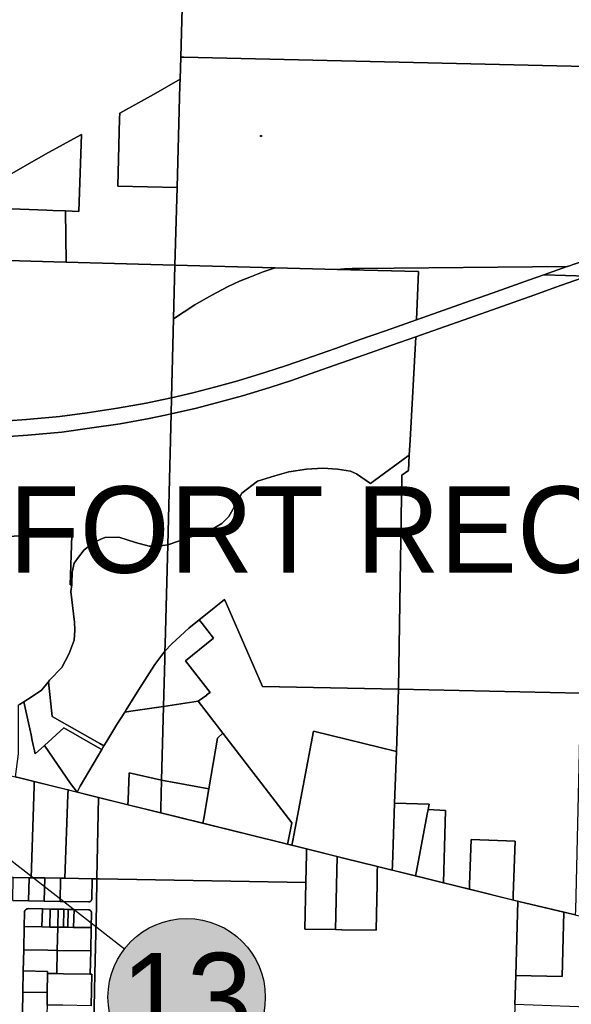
# Model space of a CAD drawing. Header units: feet. Extents: x 1267057 to 1687180, y 137439 to 673336.
# Tile 66 of 159: x 1336843 to 1340347, y 278448 to 284711. Entities that reach past the tile are written whole.
import ezdxf
from ezdxf.enums import TextEntityAlignment as Align

# ---------------------------------------------------------------- set-up
doc = ezdxf.new("R2010")
doc.units = ezdxf.units.FT
doc.header["$MEASUREMENT"] = 0
for name, color, linetype in [('61', 247, 'Continuous'), ('Hatch-sign', 9, 'Continuous'), ('mercercounty', 247, 'Continuous'), ('SHEET', 4, 'Continuous')]:
    doc.layers.add(name, color=color, linetype=linetype)
doc.styles.get("Standard").update_dxf_attribs({"font": 'font31.shx'})

msp = doc.modelspace()

# ---------------------------------------------------------------- hatches: boundary and pattern name
at = {"layer": 'Hatch-sign'}
h = msp.add_hatch(color=256, dxfattribs=at)
h.dxf.hatch_style = 1
edge = h.paths.add_edge_path()
edge.add_arc((1337903.3, 278493.7), 500, 0, 360)

# ---------------------------------------------------------------- linework, layer by layer
at = {"layer": 'mercercounty'}
for points in [[(1337901.9, 285798.9), (1337865.5, 284472.5), (1337861.7, 284333.1), (1337692.2, 284235.8), (1337478.1, 284117.4), (1337477.2, 284082.4), (1337465.2, 283652.1), (1337842.8, 283644), (1337829.3, 283150.9), (1337139, 283168.9), (1337134, 283494.8), (1337218.9, 283491.3), (1337234.6, 283980.6), (1337230.5, 283978.3), (1337007.7, 283855.2), (1336734.4, 283698.8), (1336664.4, 283657), (1336642.1, 283643.7), (1336527, 283575), (1336491.8, 283553.9), (1336492.6, 283589.3), (1336530, 285232.9)], [(1336773.3, 282059.7), (1336894.4, 282068.8), (1337109.4, 282088.3), (1337286, 282111.9), (1337480.5, 282141.1), (1337664.8, 282174.2), (1337766.1, 282195.2), (1337804.7, 282203.4), (1337783.1, 281371.4), (1337721.4, 281362), (1337664.8, 281362), (1337578, 281386.5), (1337472.3, 281420.4), (1337383.6, 281416.7), (1337319.4, 281390.2), (1337253.3, 281339.3), (1337215.6, 281292.2), (1337189.1, 281254.4), (1337175.9, 281197.9), (1337174, 281126.2), (1337173, 281116.2), (1337164, 281116.3), (1337173, 281431.1), (1336440, 281421.5)], [(1336440, 281421.5), (1337173, 281431.1), (1337164, 281116.3), (1337173, 281116.2), (1337173, 281116.2), (1337168.4, 281073.4), (1337190.1, 280878.2), (1337192, 280827.2), (1337188.2, 280765), (1337156.1, 280680.1), (1337110.8, 280589.6), (1337033.1, 280509.1), (1337024.7, 280499.3), (1336980.2, 280446.9), (1336921.7, 280405.4), (1336868.1, 280371), (1336842.4, 280354.5)], [(1336798.5, 279108.2), (1336898.8, 279106.3), (1336999.1, 279104.5), (1337099.4, 279102.7), (1337280.6, 279099.4), (1337281.3, 279099.4), (1337282, 279099.4), (1337282.6, 279099.5), (1337283.3, 279099.6), (1337284, 279099.7), (1337284.7, 279099.8), (1337285.4, 279100), (1337286.1, 279100.2), (1337286.7, 279100.4), (1337287.4, 279100.6), (1337288, 279100.9), (1337288.7, 279101.1), (1337289.3, 279101.4), (1337289.9, 279101.7), (1337290.5, 279102.1), (1337291.1, 279102.4), (1337291.7, 279102.8), (1337292.3, 279103.2), (1337292.8, 279103.6), (1337293.4, 279104.1), (1337293.9, 279104.5), (1337294.4, 279105), (1337294.9, 279105.5), (1337295.4, 279106), (1337295.9, 279106.5), (1337296.3, 279107.1), (1337296.7, 279107.6), (1337297.1, 279108.2), (1337297.5, 279108.8), (1337297.9, 279109.4), (1337298.2, 279110), (1337298.5, 279110.6), (1337298.8, 279111.2), (1337299.1, 279111.8), (1337299.4, 279112.5), (1337299.6, 279113.2), (1337299.8, 279113.8), (1337300, 279114.5), (1337300.2, 279115.2), (1337300.3, 279115.8), (1337300.4, 279116.5), (1337300.5, 279117.2), (1337300.6, 279117.9), (1337300.6, 279118.6), (1337303.4, 279246.4), (1337318.5, 279246.1), (1337333.5, 279245.9), (1337330, 279073.5), (1337321, 278639.1), (1337305.7, 277901.3)], [(1337297, 278438.7), (1337301, 278639.4), (1337291, 278639.5), (1337294, 278787.6), (1337296.9, 278935.7), (1337298.9, 279031.4), (1337298.8, 279032), (1337298.7, 279032.7), (1337298.6, 279033.4), (1337298.4, 279034.1), (1337298.2, 279034.8), (1337298, 279035.4), (1337297.8, 279036.1), (1337297.6, 279036.7), (1337297.3, 279037.4), (1337297, 279038), (1337296.7, 279038.6), (1337296.4, 279039.2), (1337296, 279039.8), (1337295.7, 279040.4), (1337295.3, 279041), (1337294.9, 279041.6), (1337294.4, 279042.1), (1337294, 279042.6), (1337293.5, 279043.1), (1337293, 279043.6), (1337292.5, 279044.1), (1337292, 279044.6), (1337291.5, 279045), (1337290.9, 279045.4), (1337290.4, 279045.8), (1337289.8, 279046.2), (1337289.2, 279046.6), (1337288.6, 279046.9), (1337288, 279047.3), (1337287.3, 279047.6), (1337286.7, 279047.8), (1337286.1, 279048.1), (1337285.4, 279048.3), (1337284.7, 279048.5), (1337284.1, 279048.7), (1337283.4, 279048.9), (1337282.7, 279049), (1337282, 279049.2), (1337281.4, 279049.2), (1337280.7, 279049.3), (1337280, 279049.4), (1337279.3, 279049.4), (1337188.3, 279051), (1337151, 279051.7), (1337123, 279052.2), (1337087.3, 279052.9), (1337036.4, 279053.8), (1336987, 279054.7), (1336897, 279056.4), (1336896.1, 279056.3), (1336895.3, 279056.2), (1336894.4, 279056.1), (1336893.6, 279056), (1336892.7, 279055.8), (1336891.9, 279055.6), (1336891.1, 279055.4), (1336890.2, 279055.1), (1336889.4, 279054.9), (1336888.6, 279054.5), (1336887.8, 279054.2), (1336887.1, 279053.8), (1336886.3, 279053.5), (1336885.5, 279053), (1336884.8, 279052.6), (1336884.1, 279052.1), (1336883.4, 279051.6), (1336882.7, 279051.1), (1336882, 279050.6), (1336881.3, 279050), (1336880.7, 279049.4), (1336880.1, 279048.8), (1336879.5, 279048.2), (1336878.9, 279047.6), (1336878.4, 279046.9), (1336877.9, 279046.2), (1336877.4, 279045.5), (1336876.9, 279044.8), (1336876.4, 279044.1), (1336876, 279043.3), (1336875.6, 279042.6), (1336875.2, 279041.8), (1336874.9, 279041), (1336874.6, 279040.2), (1336874.3, 279039.4), (1336874, 279038.6), (1336873.8, 279037.8), (1336873.6, 279036.9), (1336873.4, 279036.1), (1336873.2, 279035.2), (1336873.1, 279034.4), (1336873, 279033.5), (1336872.9, 279032.7), (1336872.9, 279031.8), (1336871.1, 278941.8), (1336868, 278794.2), (1336865.3, 278660.1), (1336862.5, 278525.3), (1336859.7, 278390.8)]]:
    msp.add_lwpolyline(points, dxfattribs=at)
for points in [[(1337865.5, 284472.5), (1337901.9, 285798.9), (1338168.1, 285794.6), (1338674, 285784), (1339217.3, 285768.2), (1339234.5, 285767.7), (1339236.3, 285767.7), (1339253.3, 285767.2), (1339449.2, 285762.8), (1339495, 285761.8), (1339497.9, 285761.7), (1339607.9, 285759.3), (1339617.5, 285759.1), (1339629.7, 285758.8), (1339914.4, 285752.5), (1339984.1, 285750.7), (1340567.2, 285735.7), (1340566.6, 285715.7), (1340529, 284412), (1337885.5, 284472), (1337865.5, 284472.5)], [(1337829.3, 283150.9), (1337842.8, 283644), (1337860.8, 284298), (1337861.7, 284333.1), (1337865.5, 284472.5), (1337885.5, 284472), (1340529, 284412), (1340494.3, 283210.5), (1340468.9, 283193.3), (1340322.9, 283140.9), (1340322, 283140.6), (1339001.7, 283128.7), (1338954.1, 283128.1), (1338906.4, 283126.2), (1338858.9, 283123.2), (1338465.9, 283133.8), (1337829.3, 283150.9)], [(1337842.8, 283644), (1337465.2, 283652.1), (1337477.2, 284082.4), (1337478.1, 284117.4), (1337692.2, 284235.8), (1337861.7, 284333.1), (1337860.8, 284298), (1337842.8, 283644)], [(1336664.4, 283657), (1336734.4, 283698.8), (1337007.7, 283855.2), (1337230.5, 283978.3), (1337234.6, 283980.6), (1337218.9, 283491.3), (1337134, 283494.8), (1337054, 283498.1), (1337014.3, 283499.7), (1336673.2, 283512.8), (1336666.4, 283623.3), (1336664.4, 283657)], [(1338378.7, 283973.9), (1338378.7, 283967.6), (1338372.4, 283967.6), (1338372.4, 283973.9), (1338378.7, 283973.9)], [(1337134, 283494.8), (1337139, 283168.9), (1337059, 283171), (1336693.5, 283180.6), (1336676.9, 283083.6), (1336670.8, 283181.2), (1336642.1, 283643.7), (1336664.4, 283657), (1336666.4, 283623.3), (1336673.2, 283512.8), (1337014.3, 283499.7), (1337054, 283498.1), (1337134, 283494.8)], [(1337820.4, 282808.5), (1337807.3, 282306.3), (1337745.5, 282293.1), (1337645.8, 282272.4), (1337464.2, 282239.8), (1337272, 282210.9), (1337098.2, 282187.7), (1336886.2, 282168.4), (1336766.9, 282159.5), (1336588.3, 282149.9), (1336516, 282147.9), (1336676.9, 283083.6), (1336693.5, 283180.6), (1337059, 283171), (1337139, 283168.9), (1337829.3, 283150.9), (1337820.4, 282808.5)], [(1340491, 283095), (1340490.5, 283079.3), (1340448, 283080.4), (1340172.9, 283087.8), (1340322, 283140.6), (1340322.9, 283140.9), (1340468.9, 283193.3), (1340494.3, 283210.5), (1340491, 283095)], [(1337807.3, 282306.3), (1337820.4, 282808.5), (1337886.9, 282854), (1337954.9, 282897.3), (1338024.3, 282938.3), (1338095.1, 282976.9), (1338167.1, 283013.2), (1338240.2, 283047.1), (1338314.5, 283078.5), (1338389.7, 283107.4), (1338465.9, 283133.8), (1338858.9, 283123.2), (1339376.8, 283109.2), (1339364.1, 282802), (1339167.8, 282732.7), (1338999.8, 282674.3), (1338848.2, 282620.6), (1338654.2, 282552.3), (1338538.1, 282511.5), (1338401.2, 282467.1), (1338229.4, 282414.9), (1338089.5, 282376), (1337942.6, 282337.9), (1337807.3, 282306.3)], [(1337829.3, 283150.9), (1338465.9, 283133.8), (1338389.7, 283107.4), (1338314.5, 283078.5), (1338240.2, 283047.1), (1338167.1, 283013.2), (1338095.1, 282976.9), (1338024.3, 282938.3), (1337954.9, 282897.3), (1337886.9, 282854), (1337820.4, 282808.5), (1337829.3, 283150.9)], [(1340322, 283140.6), (1340172.9, 283087.8), (1340081.9, 283055.5), (1339843.9, 282971.1), (1339669.4, 282909.8), (1339434.8, 282826.9), (1339364.1, 282802), (1339376.8, 283109.2), (1338858.9, 283123.2), (1338906.4, 283126.2), (1338954.1, 283128.1), (1339001.7, 283128.7), (1340322, 283140.6)], [(1337807.3, 282306.3), (1337942.6, 282337.9), (1338089.5, 282376), (1338229.4, 282414.9), (1338401.2, 282467.1), (1338538.1, 282511.5), (1338654.2, 282552.3), (1338848.2, 282620.6), (1338999.8, 282674.3), (1339167.8, 282732.7), (1339364.1, 282802), (1339434.8, 282826.9), (1339669.4, 282909.8), (1339843.9, 282971.1), (1340081.9, 283055.5), (1340172.9, 283087.8), (1340448, 283080.4), (1340250, 283009), (1340115.4, 282961.3), (1339877.2, 282876.8), (1339702.6, 282815.5), (1339468.1, 282732.6), (1339359.8, 282694.4), (1339200.8, 282638.3), (1339032.9, 282579.9), (1338881.5, 282526.4), (1338687.4, 282458), (1338570.2, 282416.8), (1338431.1, 282371.6), (1338257.3, 282318.9), (1338115.5, 282279.4), (1337966.4, 282240.8), (1337804.7, 282203.4), (1337807.3, 282306.3)], [(1340406.5, 280427.4), (1339249.6, 280452), (1339249.7, 280454.3), (1339270.2, 281813.7), (1339312.2, 281844.7), (1339317.6, 281941.5), (1339322.9, 282036.1), (1339359.8, 282694.4), (1339468.1, 282732.6), (1339702.6, 282815.5), (1339877.2, 282876.8), (1340115.4, 282961.3), (1340250, 283009), (1340448, 283080.4), (1340490.5, 283079.3), (1340482.5, 282790.4), (1340480.4, 282714.4), (1340477.2, 282614.1), (1340449.1, 281745.6), (1340406.5, 280427.4)], [(1337783.1, 281371.4), (1337804.7, 282203.4), (1337966.4, 282240.8), (1338115.5, 282279.4), (1338257.3, 282318.9), (1338431.1, 282371.6), (1338570.2, 282416.8), (1338687.4, 282458), (1338881.5, 282526.4), (1339032.9, 282579.9), (1339200.8, 282638.3), (1339359.8, 282694.4), (1339322.9, 282036.1), (1339317.6, 281941.5), (1339310.5, 281936.7), (1339097.3, 281779.1), (1339072, 281760.1), (1338983.2, 281823), (1338944.7, 281838.5), (1338861, 281851.5), (1338769.4, 281859.4), (1338664.8, 281851.5), (1338552.3, 281835.8), (1338463.4, 281809.7), (1338353.8, 281774.8), (1338254.4, 281699.1), (1338224.4, 281644.2), (1338172, 281551.4), (1338126.3, 281505.7), (1338055.6, 281465.1), (1337783.1, 281371.4)], [(1336462, 282126.9), (1336462.9, 282146.4), (1336516, 282147.9), (1336588.3, 282149.9), (1336766.9, 282159.5), (1336886.2, 282168.4), (1337098.2, 282187.7), (1337272, 282210.9), (1337464.2, 282239.8), (1337645.8, 282272.4), (1337745.5, 282293.1), (1337807.3, 282306.3), (1337804.7, 282203.4), (1337766.1, 282195.2), (1337664.8, 282174.2), (1337480.5, 282141.1), (1337286, 282111.9), (1337109.4, 282088.3), (1336894.4, 282068.8), (1336773.3, 282059.7), (1336592.4, 282049.9), (1336458.5, 282046.3), (1336459.4, 282066.8), (1336462, 282126.9)], [(1337983.5, 280894.6), (1337916.5, 280840.6), (1337810.3, 280741.7), (1337765.5, 280693.6), (1337766.6, 280738.9), (1337783.1, 281371.4), (1338055.6, 281465.1), (1338126.3, 281505.7), (1338172, 281551.4), (1338224.4, 281644.2), (1338254.4, 281699.1), (1338353.8, 281774.8), (1338463.4, 281809.7), (1338552.3, 281835.8), (1338664.8, 281851.5), (1338769.4, 281859.4), (1338861, 281851.5), (1338944.7, 281838.5), (1338983.2, 281823), (1339072, 281760.1), (1339097.3, 281779.1), (1339310.5, 281936.7), (1339317.6, 281941.5), (1339312.2, 281844.7), (1339270.2, 281813.7), (1339249.7, 280454.3), (1339249.6, 280452), (1338385.4, 280470.3), (1338156.3, 280995.5), (1338143.8, 281024), (1338022.8, 280926.3), (1337983.5, 280894.6)], [(1337510, 280306.6), (1337459.7, 280228), (1337396, 280122.6), (1337377.4, 280091.7), (1337351.3, 280106.6), (1337048, 280279.6), (1337024.7, 280499.3), (1337033.1, 280509.1), (1337110.8, 280589.6), (1337156.1, 280680.1), (1337188.2, 280765), (1337192, 280827.2), (1337190.1, 280878.2), (1337168.4, 281073.4), (1337173, 281116.2), (1337174, 281126.2), (1337175.9, 281197.9), (1337189.1, 281254.4), (1337215.6, 281292.2), (1337253.3, 281339.3), (1337319.4, 281390.2), (1337383.6, 281416.7), (1337472.3, 281420.4), (1337578, 281386.5), (1337664.8, 281362), (1337721.4, 281362), (1337783.1, 281371.4), (1337766.6, 280738.9), (1337765.5, 280693.6), (1337726.5, 280643.5), (1337702.2, 280609.4), (1337666.5, 280555.5), (1337589.8, 280433.4), (1337518.9, 280320.6), (1337510, 280306.6)], [(1338133.5, 280172.7), (1337977.1, 280375.9), (1338032.5, 280414.1), (1338030.3, 280417), (1338052, 280432), (1337896.3, 280633.7), (1338074.9, 280776), (1338001.8, 280870.8), (1337983.5, 280894.6), (1338022.8, 280926.3), (1338143.8, 281024), (1338156.3, 280995.5), (1338385.4, 280470.3), (1339249.6, 280452), (1339236, 280055.4), (1338708.4, 280186), (1338578.1, 279488.9), (1338572.6, 279459.4), (1338543.5, 279466.6), (1338549.8, 279495.9), (1338572.8, 279602), (1338133.5, 280172.7)], [(1337977.1, 280375.9), (1337756.4, 280343.1), (1337764.2, 280643.1), (1337765.5, 280693.6), (1337810.3, 280741.7), (1337916.5, 280840.6), (1337983.5, 280894.6), (1338001.8, 280870.8), (1338074.9, 280776), (1337896.3, 280633.7), (1338052, 280432), (1338030.3, 280417), (1338032.5, 280414.1), (1337977.1, 280375.9)], [(1337756.4, 280343.1), (1337549.2, 280312.4), (1337510, 280306.6), (1337518.9, 280320.6), (1337589.8, 280433.4), (1337666.5, 280555.5), (1337702.2, 280609.4), (1337726.5, 280643.5), (1337765.5, 280693.6), (1337764.2, 280643.1), (1337756.4, 280343.1)], [(1337364.2, 280069.8), (1337338.1, 280084.6), (1337122.9, 280207.3), (1336999.7, 280094.9), (1336940.6, 280040.9), (1336922.9, 280127.1), (1336915.7, 280162.1), (1336868.1, 280371), (1336921.7, 280405.4), (1336980.2, 280446.9), (1337024.7, 280499.3), (1337048, 280279.6), (1337351.3, 280106.6), (1337377.4, 280091.7), (1337364.2, 280069.8)], [(1339249.6, 280452), (1340406.5, 280427.4), (1340406.2, 280419.5), (1340373.2, 279046.9), (1340372.4, 279016.2), (1340310.1, 279031.2), (1340013.1, 279102.7), (1339978, 279111.4), (1339979, 279142), (1339990.6, 279485.3), (1339710.3, 279496.1), (1339701.3, 279210.8), (1339700.4, 279180.1), (1339536.3, 279220.7), (1339548.9, 279681.7), (1339437.1, 279686.1), (1339443.6, 279720.6), (1339224.7, 279728.3), (1339236, 280055.4), (1339249.6, 280452)], [(1336868.1, 280371), (1336915.7, 280162.1), (1336922.9, 280127.1), (1336940.6, 280040.9), (1336999.7, 280094.9), (1337165.6, 279853.4), (1337207.1, 279797.7), (1337178.8, 279804.7), (1337150, 279811.9), (1337138, 279814.9), (1336935.4, 279865.3), (1336891.9, 279876.1), (1336815.8, 279895.1), (1336835, 280041.5), (1336835.2, 280352.1), (1336842.4, 280354.5), (1336868.1, 280371)], [(1337756.4, 280343.1), (1337977.1, 280375.9), (1338133.5, 280172.7), (1338098.5, 280141.9), (1338044.2, 279819.1), (1337744.2, 279874.5), (1337756.4, 280343.1)], [(1337744.2, 279874.5), (1337538.1, 279920.1), (1337531.9, 279748), (1337530.8, 279717.4), (1337344.3, 279763.6), (1337207.1, 279797.7), (1337227.6, 279835.2), (1337364.2, 280069.8), (1337377.4, 280091.7), (1337396, 280122.6), (1337459.7, 280228), (1337510, 280306.6), (1337549.2, 280312.4), (1337756.4, 280343.1), (1337744.2, 279874.5)], [(1337364.2, 280069.8), (1337227.6, 279835.2), (1337207.1, 279797.7), (1337165.6, 279853.4), (1336999.7, 280094.9), (1337122.9, 280207.3), (1337338.1, 280084.6), (1337364.2, 280069.8)], [(1338543.5, 279466.6), (1338007.3, 279599.4), (1338012.3, 279629.1), (1338044.2, 279819.1), (1338098.5, 280141.9), (1338133.5, 280172.7), (1338572.8, 279602), (1338549.8, 279495.9), (1338543.5, 279466.6)], [(1339236, 280055.4), (1339224.7, 279728.3), (1339211.1, 279332.2), (1339210.1, 279301.5), (1339115.5, 279324.9), (1338899.7, 279378.4), (1338665.9, 279436.3), (1338572.6, 279459.4), (1338578.1, 279488.9), (1338708.4, 280186), (1339236, 280055.4)], [(1337530.8, 279717.4), (1337531.9, 279748), (1337538.1, 279920.1), (1337744.2, 279874.5), (1337739.6, 279696.6), (1337738.8, 279665.9), (1337530.8, 279717.4)], [(1336801.7, 279255), (1336709.2, 279256.5), (1336727.6, 279886.1), (1336728.5, 279916.8), (1336935.4, 279865.3), (1336934.4, 279834.6), (1336915.5, 279253), (1336902, 279253.2), (1336801.7, 279255)], [(1337002.4, 279251.5), (1336915.5, 279253), (1336934.4, 279834.6), (1336935.4, 279865.3), (1337150, 279811.9), (1337148.9, 279781.3), (1337129.7, 279249.4), (1337102.7, 279249.8), (1337002.4, 279251.5)], [(1338044.2, 279819.1), (1338012.3, 279629.1), (1338007.3, 279599.4), (1337738.8, 279665.9), (1337739.6, 279696.6), (1337744.2, 279874.5), (1338044.2, 279819.1)], [(1337303.4, 279246.4), (1337129.7, 279249.4), (1337148.9, 279781.3), (1337150, 279811.9), (1337344.3, 279763.6), (1337333.6, 279250.5), (1337333.5, 279245.9), (1337318.5, 279246.1), (1337303.4, 279246.4)], [(1338665.9, 279436.3), (1338665.2, 279405.5), (1338661.2, 279223.8), (1338661.2, 279221.9), (1337348.5, 279245.6), (1337333.5, 279245.9), (1337333.6, 279250.5), (1337344.3, 279763.6), (1338665.9, 279436.3)], [(1339437.1, 279686.1), (1339431.7, 279657.2), (1339363.6, 279294.4), (1339358.1, 279264.9), (1339210.1, 279301.5), (1339211.1, 279332.2), (1339224.7, 279728.3), (1339443.6, 279720.6), (1339437.1, 279686.1)], [(1339358.1, 279264.9), (1339363.6, 279294.4), (1339431.7, 279657.2), (1339437.1, 279686.1), (1339548.9, 279681.7), (1339536.3, 279220.7), (1339358.1, 279264.9)], [(1339700.4, 279180.1), (1339701.3, 279210.8), (1339710.3, 279496.1), (1339990.6, 279485.3), (1339979, 279142), (1339978, 279111.4), (1339700.4, 279180.1)], [(1338859.6, 279388.3), (1338849.6, 278923.1), (1338654.6, 278926.1), (1338661.2, 279221.9), (1338661.2, 279223.8), (1338665.2, 279405.5), (1338665.9, 279436.3), (1338859.6, 279388.3)], [(1338859.6, 279388.3), (1338899.7, 279378.4), (1339115.5, 279324.9), (1339114.9, 279294.2), (1339113.1, 279214.7), (1339106.6, 278919.2), (1338889.6, 278922.5), (1338849.6, 278923.1), (1338859.6, 279388.3)], [(1337823.8, 277890.7), (1337305.7, 277901.3), (1337321, 278639.1), (1337330, 279073.5), (1337333.5, 279245.9), (1337348.5, 279245.6), (1338661.2, 279221.9), (1338654.6, 278926.1), (1338849.6, 278923.1), (1338889.6, 278922.5), (1339106.6, 278919.2), (1339113.1, 279214.7), (1339114.9, 279294.2), (1339115.5, 279324.9), (1340006.8, 279104.2), (1339994.3, 278630.5), (1339989.2, 278447.7), (1339972.7, 277847), (1338633.5, 277874.3), (1337823.8, 277890.7)], [(1336898.8, 279106.3), (1336798.5, 279108.2), (1336801.7, 279255), (1336902, 279253.2), (1336898.8, 279106.3)], [(1336999.1, 279104.5), (1336898.8, 279106.3), (1336902, 279253.2), (1336915.5, 279253), (1337002.4, 279251.5), (1336999.1, 279104.5)], [(1336999.1, 279104.5), (1337002.4, 279251.5), (1337102.7, 279249.8), (1337099.4, 279102.7), (1336999.1, 279104.5)], [(1337099.4, 279102.7), (1337102.7, 279249.8), (1337129.7, 279249.4), (1337303.4, 279246.4), (1337300.6, 279118.6), (1337300.6, 279117.9), (1337300.5, 279117.2), (1337300.4, 279116.5), (1337300.3, 279115.8), (1337300.2, 279115.2), (1337300, 279114.5), (1337299.8, 279113.8), (1337299.6, 279113.2), (1337299.4, 279112.5), (1337299.1, 279111.8), (1337298.8, 279111.2), (1337298.5, 279110.6), (1337298.2, 279110), (1337297.9, 279109.4), (1337297.5, 279108.8), (1337297.1, 279108.2), (1337296.7, 279107.6), (1337296.3, 279107.1), (1337295.9, 279106.5), (1337295.4, 279106), (1337294.9, 279105.5), (1337294.4, 279105), (1337293.9, 279104.5), (1337293.4, 279104.1), (1337292.8, 279103.6), (1337292.3, 279103.2), (1337291.7, 279102.8), (1337291.1, 279102.4), (1337290.5, 279102.1), (1337289.9, 279101.7), (1337289.3, 279101.4), (1337288.7, 279101.1), (1337288, 279100.9), (1337287.4, 279100.6), (1337286.7, 279100.4), (1337286.1, 279100.2), (1337285.4, 279100), (1337284.7, 279099.8), (1337284, 279099.7), (1337283.3, 279099.6), (1337282.6, 279099.5), (1337282, 279099.4), (1337281.3, 279099.4), (1337280.6, 279099.4), (1337099.4, 279102.7)], [(1340006.8, 279104.2), (1340013.1, 279102.7), (1340300.3, 279033.6), (1340288.9, 278624.5), (1339994.3, 278630.5), (1340006.8, 279104.2)], [(1336871.1, 278941.8), (1336872.9, 279031.8), (1336872.9, 279032.7), (1336873, 279033.5), (1336873.1, 279034.4), (1336873.2, 279035.2), (1336873.4, 279036.1), (1336873.6, 279036.9), (1336873.8, 279037.8), (1336874, 279038.6), (1336874.3, 279039.4), (1336874.6, 279040.2), (1336874.9, 279041), (1336875.2, 279041.8), (1336875.6, 279042.6), (1336876, 279043.3), (1336876.4, 279044.1), (1336876.9, 279044.8), (1336877.4, 279045.5), (1336877.9, 279046.2), (1336878.4, 279046.9), (1336878.9, 279047.6), (1336879.5, 279048.2), (1336880.1, 279048.8), (1336880.7, 279049.4), (1336881.3, 279050), (1336882, 279050.6), (1336882.7, 279051.1), (1336883.4, 279051.6), (1336884.1, 279052.1), (1336884.8, 279052.6), (1336885.5, 279053), (1336886.3, 279053.5), (1336887.1, 279053.8), (1336887.8, 279054.2), (1336888.6, 279054.5), (1336889.4, 279054.9), (1336890.2, 279055.1), (1336891.1, 279055.4), (1336891.9, 279055.6), (1336892.7, 279055.8), (1336893.6, 279056), (1336894.4, 279056.1), (1336895.3, 279056.2), (1336896.1, 279056.3), (1336897, 279056.4), (1336987, 279054.7), (1336984.2, 278940.1), (1336871.1, 278941.8)], [(1336984.2, 278940.1), (1336987, 279054.7), (1337036.4, 279053.8), (1337034.8, 278939.3), (1336984.2, 278940.1)], [(1337087.3, 279052.9), (1337084.5, 278938.6), (1337034.8, 278939.3), (1337036.4, 279053.8), (1337087.3, 279052.9)], [(1337084.5, 278938.6), (1337087.3, 279052.9), (1337123, 279052.2), (1337120.1, 278938.1), (1337084.5, 278938.6)], [(1337151, 279051.7), (1337148.2, 278937.6), (1337120.1, 278938.1), (1337123, 279052.2), (1337151, 279051.7)], [(1337188.3, 279051), (1337185.5, 278937.1), (1337148.2, 278937.6), (1337151, 279051.7), (1337188.3, 279051)], [(1337188.3, 279051), (1337279.3, 279049.4), (1337280, 279049.4), (1337280.7, 279049.3), (1337281.4, 279049.2), (1337282, 279049.2), (1337282.7, 279049), (1337283.4, 279048.9), (1337284.1, 279048.7), (1337284.7, 279048.5), (1337285.4, 279048.3), (1337286.1, 279048.1), (1337286.7, 279047.8), (1337287.3, 279047.6), (1337288, 279047.3), (1337288.6, 279046.9), (1337289.2, 279046.6), (1337289.8, 279046.2), (1337290.4, 279045.8), (1337290.9, 279045.4), (1337291.5, 279045), (1337292, 279044.6), (1337292.5, 279044.1), (1337293, 279043.6), (1337293.5, 279043.1), (1337294, 279042.6), (1337294.4, 279042.1), (1337294.9, 279041.6), (1337295.3, 279041), (1337295.7, 279040.4), (1337296, 279039.8), (1337296.4, 279039.2), (1337296.7, 279038.6), (1337297, 279038), (1337297.3, 279037.4), (1337297.6, 279036.7), (1337297.8, 279036.1), (1337298, 279035.4), (1337298.2, 279034.8), (1337298.4, 279034.1), (1337298.6, 279033.4), (1337298.7, 279032.7), (1337298.8, 279032), (1337298.9, 279031.4), (1337296.9, 278935.7), (1337185.5, 278937.1), (1337188.3, 279051)], [(1339994.3, 278630.5), (1340288.9, 278624.5), (1340300.3, 279033.6), (1340310.1, 279031.2), (1340592, 278963.4), (1340566.5, 278425.2), (1339989.2, 278447.7), (1339994.3, 278630.5)], [(1336984.2, 278940.1), (1337034.8, 278939.3), (1337084.5, 278938.6), (1337081, 278790.7), (1337022.5, 278791.6), (1336868, 278794.2), (1336871.1, 278941.8), (1336984.2, 278940.1)], [(1337081.7, 278790.7), (1337081, 278790.7), (1337084.5, 278938.6), (1337120.1, 278938.1), (1337148.2, 278937.6), (1337185.5, 278937.1), (1337296.9, 278935.7), (1337294, 278787.6), (1337081.7, 278790.7)], [(1336865.3, 278660.1), (1336868, 278794.2), (1337022.5, 278791.6), (1337081, 278790.7), (1337081.7, 278790.7), (1337079, 278642.8), (1337019.8, 278643.7), (1337020.1, 278657.5), (1336865.3, 278660.1)], [(1337081.7, 278790.7), (1337294, 278787.6), (1337291, 278639.5), (1337120, 278642.1), (1337079, 278642.8), (1337081.7, 278790.7)], [(1337019.8, 278643.7), (1337017.8, 278522.6), (1336862.5, 278525.3), (1336865.3, 278660.1), (1337020.1, 278657.5), (1337019.8, 278643.7)], [(1337297, 278438.7), (1337116.4, 278441.6), (1337016.4, 278443.3), (1337017.8, 278522.6), (1337019.8, 278643.7), (1337079, 278642.8), (1337120, 278642.1), (1337291, 278639.5), (1337301, 278639.4), (1337297, 278438.7)], [(1337017.8, 278522.6), (1337016.4, 278443.3), (1337015.4, 278388.1), (1336859.7, 278390.8), (1336862.5, 278525.3), (1337017.8, 278522.6)]]:
    msp.add_lwpolyline(points, close=True, dxfattribs=at)
at = {"layer": 'SHEET'}
msp.add_lwpolyline([(1335829.4, 280111), (1337509, 278801.2)], dxfattribs=at)
msp.add_circle((1337903.3, 278493.7), 500, dxfattribs=at)

# ---------------------------------------------------------------- texts
at = {"layer": '61', "color": 5, "linetype": 'Continuous'}
msp.add_text('FORT RECOVERY', height=550, dxfattribs=at).set_placement((1336774.7, 281192.9))
at = {"layer": 'SHEET'}
msp.add_text('13', height=562.5, dxfattribs=at).set_placement((1337903.3, 278493.7), align=Align.MIDDLE_CENTER)

doc.saveas('drawing.dxf')
